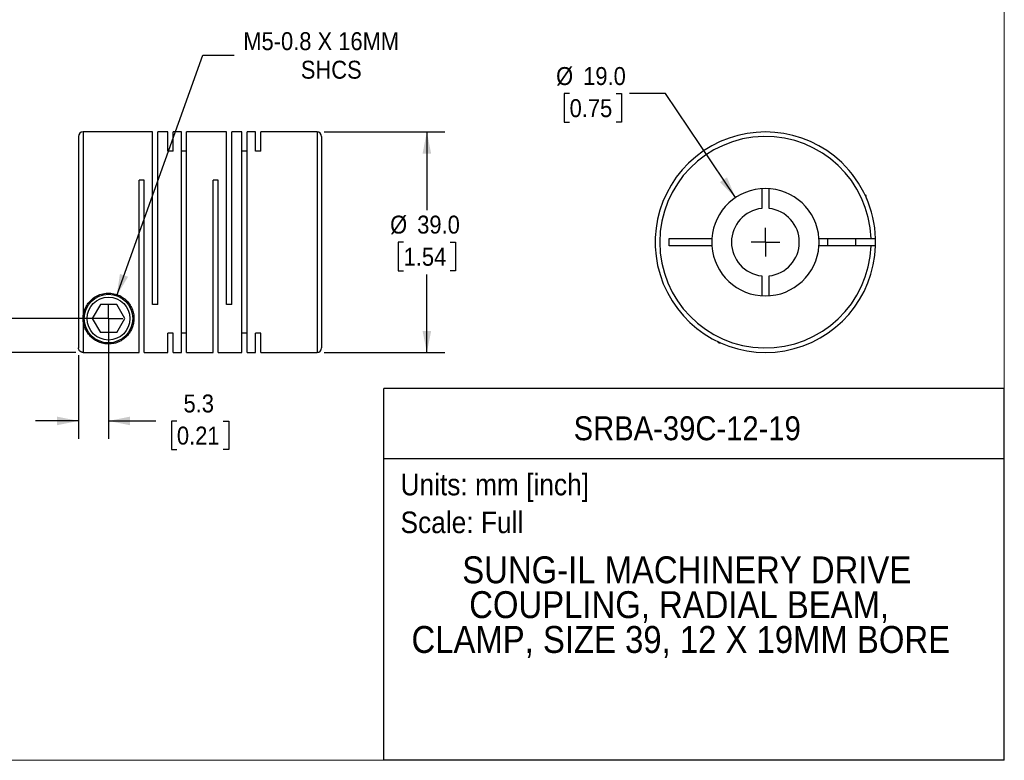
# Model space of a CAD drawing. Header units: millimetres. Extents: x 0 to 279, y 0 to 216.
# Tile 2 of 3: x 105 to 279, y 0 to 131. Entities that reach past the tile are written whole.
import ezdxf
from ezdxf.enums import TextEntityAlignment as Align

# ---------------------------------------------------------------- set-up
doc = ezdxf.new("R2010")
doc.units = ezdxf.units.MM
doc.linetypes.add('SLD-Solid', pattern=[0])
doc.layers.add('SLD-0', color=7, linetype='SLD-Solid', lineweight=25)
doc.layers.add('TEXT', color=140, linetype='SLD-Solid', lineweight=25)
doc.styles.add('SLDTEXTSTYLE0', font='GOTHIC.TTF', dxfattribs={"width": 0.913})
doc.dimstyles.new('SLDDIMSTYLE0', dxfattribs={"dimtxt": 3.175, "dimasz": 3.81, "dimexe": 0, "dimexo": 0.0625, "dimgap": 0.79375, "dimtad": 0, "dimtih": 1, "dimtoh": 1, "dimdec": 1, "dimrnd": 1e-09, "dimzin": 4, "dimdsep": 46, "dimtxsty": 'SLDTEXTSTYLE0', "dimsah": 1, "dimcen": 0, "dimadec": 0, "dimazin": 1, "dimtfac": 1, "dimtdec": 1, "dimtofl": 0, "dimtmove": 0, "dimatfit": 3, "dimfxl": 0, "dimfrac": 2, "dimtolj": 1, "dimtzin": 12, "dimarcsym": 0})
doc.dimstyles.new('SLDDIMSTYLE1', dxfattribs={"dimtxt": 3.175, "dimasz": 3.81, "dimexe": 0, "dimexo": 0.0625, "dimgap": 0.79375, "dimtad": 0, "dimtih": 1, "dimtoh": 1, "dimdec": 1, "dimrnd": 1e-09, "dimzin": 12, "dimdsep": 46, "dimtxsty": 'SLDTEXTSTYLE0', "dimsah": 1, "dimcen": 0, "dimadec": 0, "dimazin": 3, "dimtfac": 1, "dimtdec": 1, "dimtofl": 0, "dimtmove": 0, "dimatfit": 3, "dimfxl": 0, "dimfrac": 2, "dimtolj": 1, "dimtzin": 12, "dimarcsym": 0})
doc.dimstyles.new('SLDDIMSTYLE2', dxfattribs={"dimtxt": 3.175, "dimasz": 3.81, "dimexe": 0, "dimexo": 0.0625, "dimgap": 0.79375, "dimtad": 0, "dimtih": 1, "dimtoh": 1, "dimdec": 1, "dimrnd": 1e-09, "dimzin": 12, "dimdsep": 46, "dimtxsty": 'SLDTEXTSTYLE0', "dimsah": 1, "dimcen": 0.09, "dimadec": 0, "dimazin": 3, "dimtfac": 1, "dimtdec": 1, "dimtmove": 0, "dimatfit": 0, "dimfxl": 0, "dimfrac": 2, "dimtolj": 1, "dimtzin": 12, "dimarcsym": 0})
doc.dimstyles.new('SLDDIMSTYLE3', dxfattribs={"dimtxt": 3.175, "dimasz": 3.81, "dimexe": 0, "dimexo": 0.0625, "dimgap": 0.79375, "dimtad": 0, "dimtih": 1, "dimtoh": 1, "dimdec": 1, "dimrnd": 1e-09, "dimzin": 4, "dimdsep": 46, "dimtxsty": 'SLDTEXTSTYLE0', "dimsah": 1, "dimcen": 0.09, "dimadec": 0, "dimazin": 1, "dimtfac": 1, "dimtdec": 1, "dimtmove": 0, "dimatfit": 0, "dimfxl": 0, "dimfrac": 2, "dimtolj": 1, "dimtzin": 12, "dimarcsym": 0})
doc.dimstyles.new('SLDDIMSTYLE4', dxfattribs={"dimtxt": 3.175, "dimasz": 3.81, "dimexe": 0, "dimexo": 0.0625, "dimgap": 0.79375, "dimtad": 0, "dimtih": 1, "dimtoh": 1, "dimdec": 1, "dimrnd": 1e-09, "dimzin": 4, "dimdsep": 46, "dimtxsty": 'SLDTEXTSTYLE0', "dimsah": 1, "dimcen": 0.09, "dimadec": 0, "dimazin": 1, "dimtfac": 1, "dimtdec": 1, "dimtofl": 0, "dimtmove": 0, "dimatfit": 3, "dimfxl": 0, "dimfrac": 2, "dimtolj": 1, "dimtzin": 12, "dimarcsym": 0})

# ---------------------------------------------------------------- blocks, each defined once
blk = doc.blocks.new('SW_NOTE_0')
at = {"layer": 'TEXT', "color": 0, "insert": (0, 4.87), "char_height": 3.81, "attachment_point": 1, "style": 'SLDTEXTSTYLE0'}
blk.add_mtext('Scale: Full', dxfattribs=at)
blk = doc.blocks.new('SW_NOTE_0_1')
at = {"layer": 'TEXT', "color": 0, "insert": (0, 4.87), "char_height": 3.81, "attachment_point": 1, "style": 'SLDTEXTSTYLE0'}
blk.add_mtext('Units: mm [inch]', dxfattribs=at)
blk = doc.blocks.new('Block1')
at = {"layer": 'TEXT'}
for p, q in [((279.4, 65.76), (169.64, 65.76)), ((169.64, 0), (169.64, 65.76)), ((279.4, 0), (279.4, 65.76)), ((169.64, 53.4), (279.4, 53.4)), ((279.4, 0), (169.64, 0))]:
    blk.add_line(p, q, dxfattribs=at)
at = {"layer": 'TEXT', "color": 140}
for name, p in [('SW_NOTE_0_1', (172.59, 45.81)), ('SW_NOTE_0', (172.59, 39.13))]:
    blk.add_blockref(name, p, dxfattribs=at)
at = {"layer": 'TEXT', "color": 140, "style": 'SLDTEXTSTYLE0', "width": 0.913}
for tag, height, p in [('AUTOATTR0', 4.23, (203.22, 55.35)), ('AUTOATTR1_0', 4.76, (183.51, 29.89)), ('AUTOATTR1_1', 4.76, (184.74, 23.73)), ('AUTOATTR1_2', 4.76, (174.53, 17.57))]:
    blk.add_attdef(tag, text='', height=height, dxfattribs=at).set_placement(p, align=Align.BOTTOM_LEFT)
blk = doc.blocks.new('Block2')
at = {"color": 7, "linetype": 'SLD-Solid', "lineweight": 18}
for q in [(279.4, 215.9), (0, 0)]:
    blk.add_line((279.4, 0), q, dxfattribs=at)
blk = doc.blocks.new('_D_1')
at = {"layer": 'SLD-0'}
for p, q in [((122.38, 82.2), (137.63, 124.74)), ((137.63, 124.74), (143.18, 124.74))]:
    blk.add_line(p, q, dxfattribs=at)
blk.add_solid([(122.38, 82.2), (124.39, 85.53), (122.95, 86.04)], dxfattribs=at)
at = {"layer": 'SLD-0', "char_height": 3.175, "attachment_point": 1, "style": 'SLDTEXTSTYLE0'}
for s, insert in [('M5-0.8 X 16MM', (144.77, 128.8)), ('SHCS', (154.95, 123.75))]:
    blk.add_mtext(s, dxfattribs=dict(at, insert=insert))
blk = doc.blocks.new('_D_2')
at = {"layer": 'SLD-0'}
for p, q in [((120.93, 76.88), (120.93, 56.86)), ((115.63, 71.69), (115.63, 56.86)), ((115.63, 60.04), (108.01, 60.04)), ((120.93, 60.04), (129.28, 60.04)), ((133.03, 60.01), (132.06, 60.01)), ((132.06, 60.01), (132.06, 54.97)), ((141.24, 60.01), (142.21, 60.01)), ((142.21, 60.01), (142.21, 54.97)), ((132.06, 54.97), (133.03, 54.97)), ((142.21, 54.97), (141.24, 54.97))]:
    blk.add_line(p, q, dxfattribs=at)
for points in [[(115.63, 60.04), (111.82, 60.8), (111.82, 59.27)], [(120.93, 60.04), (124.74, 59.27), (124.74, 60.8)]]:
    blk.add_solid(points, dxfattribs=at)
at = {"layer": 'SLD-0', "char_height": 3.175, "attachment_point": 1, "style": 'SLDTEXTSTYLE0'}
for s, insert in [('5.3', (134.2, 64.71)), ('0.21', (133.03, 59.03))]:
    blk.add_mtext(s, dxfattribs=dict(at, insert=insert))
blk = doc.blocks.new('_D_3')
at = {"layer": 'SLD-0'}
for p, q in [((81.77, 86), (80.81, 86)), ((80.81, 86), (80.81, 80.96)), ((89.98, 86), (90.95, 86)), ((90.95, 86), (90.95, 80.96)), ((95.02, 86.03), (101.37, 86.03)), ((101.37, 86.03), (101.37, 78.15)), ((80.81, 80.96), (81.77, 80.96)), ((90.95, 80.96), (89.98, 80.96)), ((119.66, 78.15), (98.2, 78.15)), ((115.16, 72.16), (98.2, 72.16)), ((101.37, 72.16), (101.37, 64.54))]:
    blk.add_line(p, q, dxfattribs=at)
for points in [[(101.37, 78.15), (102.14, 81.96), (100.61, 81.96)], [(101.37, 72.16), (100.61, 68.35), (102.14, 68.35)]]:
    blk.add_solid(points, dxfattribs=at)
at = {"layer": 'SLD-0', "char_height": 3.175, "attachment_point": 1, "style": 'SLDTEXTSTYLE0'}
for s, insert in [('6.0', (82.95, 90.7)), ('0.24', (81.77, 85.02))]:
    blk.add_mtext(s, dxfattribs=dict(at, insert=insert))
blk = doc.blocks.new('_D_4')
at = {"layer": 'SLD-0'}
for p, q in [((159.1, 111.15), (180.42, 111.15)), ((177.25, 111.15), (177.25, 97.33)), ((173.14, 91.65), (172.18, 91.65)), ((172.18, 91.65), (172.18, 86.61)), ((181.35, 91.65), (182.32, 91.65)), ((182.32, 91.65), (182.32, 86.61)), ((172.18, 86.61), (173.14, 86.61)), ((177.25, 72.15), (177.25, 85.96)), ((182.32, 86.61), (181.35, 86.61)), ((159.1, 72.15), (180.42, 72.15))]:
    blk.add_line(p, q, dxfattribs=at)
for points in [[(177.25, 111.15), (176.49, 107.34), (178.01, 107.34)], [(177.25, 72.15), (178.01, 75.96), (176.49, 75.96)]]:
    blk.add_solid(points, dxfattribs=at)
at = {"layer": 'SLD-0', "char_height": 3.175, "attachment_point": 1, "style": 'SLDTEXTSTYLE0'}
for s, insert in [('%%c', (170.75, 96.35)), ('39.0', (175.54, 96.35)), ('1.54', (173.14, 90.66))]:
    blk.add_mtext(s, dxfattribs=dict(at, insert=insert))
blk = doc.blocks.new('SW_CENTERMARKSYMBOL_1')
at = {"layer": 'SLD-0', "color": 0}
for q in [(0, 2.54), (-2.54, 0), (0, -2.54), (2.54, 0)]:
    blk.add_line((0, 0), q, dxfattribs=at)
blk = doc.blocks.new('_D_5')
at = {"layer": 'SLD-0'}
for p, q in [((202.5, 117.93), (201.53, 117.93)), ((201.53, 117.93), (201.53, 112.89)), ((210.71, 117.93), (211.68, 117.93)), ((211.68, 117.93), (211.68, 112.89)), ((219.46, 117.93), (213.11, 117.93)), ((231.84, 99.53), (219.46, 117.93)), ((201.53, 112.89), (202.5, 112.89)), ((211.68, 112.89), (210.71, 112.89))]:
    blk.add_line(p, q, dxfattribs=at)
blk.add_solid([(231.84, 99.53), (230.35, 103.12), (229.08, 102.27)], dxfattribs=at)
at = {"layer": 'SLD-0', "char_height": 3.175, "attachment_point": 1, "style": 'SLDTEXTSTYLE0'}
for s, insert in [('%%c', (200.11, 122.63)), ('19.0', (204.9, 122.63)), ('0.75', (202.5, 116.95))]:
    blk.add_mtext(s, dxfattribs=dict(at, insert=insert))
blk = doc.blocks.new('SW_CENTERMARKSYMBOL_2')
at = {"layer": 'SLD-0', "color": 0}
for q in [(0, 2.54), (-2.54, 0), (0, -2.54), (2.54, 0)]:
    blk.add_line((0, 0), q, dxfattribs=at)

msp = doc.modelspace()

# ---------------------------------------------------------------- linework, layer by layer
for p, q in [((115.63, 110.35), (115.63, 72.96)), ((128.73, 111.15), (116.43, 111.15)), ((116.43, 111.15), (116.43, 78.15)), ((128.73, 80.65), (128.73, 111.15)), ((131.43, 111.15), (129.65, 111.15)), ((129.65, 80.65), (129.65, 111.15)), ((131.43, 107.75), (131.43, 111.15)), ((133.83, 111.15), (132.35, 111.15)), ((132.35, 107.75), (132.35, 111.15)), ((133.83, 72.15), (133.83, 111.15)), ((141.83, 111.15), (134.75, 111.15)), ((134.75, 72.15), (134.75, 111.15)), ((141.83, 80.65), (141.83, 111.15)), ((144.53, 111.15), (142.75, 111.15)), ((142.75, 80.65), (142.75, 111.15)), ((144.53, 72.15), (144.53, 111.15)), ((146.93, 111.15), (145.45, 111.15)), ((145.45, 72.15), (145.45, 111.15)), ((146.93, 107.75), (146.93, 111.15)), ((157.83, 111.15), (147.85, 111.15)), ((147.85, 107.75), (147.85, 111.15)), ((157.83, 111.15), (157.83, 72.15)), ((158.63, 110.35), (158.63, 72.95)), ((132.35, 107.75), (131.43, 107.75)), ((134.75, 107.75), (133.83, 107.75)), ((145.45, 107.75), (144.53, 107.75)), ((147.85, 107.75), (146.93, 107.75)), ((127.25, 102.65), (126.33, 102.65)), ((126.33, 72.16), (126.33, 102.65)), ((127.25, 72.15), (127.25, 102.65)), ((140.35, 102.65), (139.43, 102.65)), ((139.43, 72.15), (139.43, 102.65)), ((140.35, 72.15), (140.35, 102.65)), ((236.49, 101.13), (236.49, 97.61)), ((237.79, 97.61), (237.79, 101.13)), ((254.94, 99.85), (254.74, 100.05)), ((254.84, 99.85), (254.94, 99.85)), ((254.94, 99.61), (254.94, 99.85)), ((220.14, 92.3), (227.67, 92.3)), ((220.14, 91), (220.14, 92.3)), ((227.67, 91), (220.14, 91)), ((246.62, 92.3), (255.83, 92.3)), ((255.83, 91), (246.62, 91)), ((248.14, 92.3), (248.14, 91)), ((253.14, 91), (253.14, 92.3)), ((236.49, 85.68), (236.49, 82.17)), ((237.79, 82.17), (237.79, 85.68)), ((119.49, 80.65), (118.05, 78.15)), ((122.38, 80.65), (119.49, 80.65)), ((123.82, 78.15), (122.38, 80.65)), ((129.65, 80.65), (128.73, 80.65)), ((142.75, 80.65), (141.83, 80.65)), ((116.43, 78.15), (116.43, 72.16)), ((118.05, 78.15), (119.49, 75.65)), ((122.38, 75.65), (123.82, 78.15)), ((122.38, 75.65), (119.49, 75.65)), ((132.35, 75.55), (131.43, 75.55)), ((131.43, 72.15), (131.43, 75.55)), ((132.35, 72.15), (132.35, 75.55)), ((134.75, 75.55), (133.83, 75.55)), ((145.45, 75.55), (144.53, 75.55)), ((147.85, 75.55), (146.93, 75.55)), ((146.93, 72.15), (146.93, 75.55)), ((147.85, 72.15), (147.85, 75.55)), ((228.74, 74.05), (228.94, 73.85)), ((228.94, 73.96), (228.94, 73.85)), ((228.94, 73.85), (229.18, 73.85)), ((116.43, 72.16), (126.33, 72.16)), ((127.25, 72.15), (131.43, 72.15)), ((132.35, 72.15), (133.83, 72.15)), ((134.75, 72.15), (139.43, 72.15)), ((140.35, 72.15), (144.53, 72.15)), ((145.45, 72.15), (146.93, 72.15)), ((147.85, 72.15), (157.83, 72.15))]:
    msp.add_line(p, q)
for radius in [4.3, 3.8]:
    msp.add_circle((120.93, 78.15), radius)
for centre, radius, start, end in [((116.43, 110.35), 0.8, 90, 180), ((157.83, 110.35), 0.8, 0, 90), ((237.14, 91.65), 19.5, 46.1869, 358.0898), ((237.14, 91.65), 18.7, 1.992, 358.008), ((237.14, 91.65), 19.5, 1.9102, 46.1869), ((237.14, 91.65), 9.5, 3.9233, 176.0767), ((237.14, 91.65), 6, 96.2192, 263.7808), ((237.14, 91.65), 6, 276.2192, 83.7808), ((237.14, 91.65), 9.5, 176.0767, 183.9233), ((237.14, 91.65), 9.5, 183.9233, 356.0767), ((237.14, 91.65), 9.5, 356.0767, 3.9233), ((237.14, 91.65), 19.5, 358.0898, 1.9102), ((157.83, 72.95), 0.8, 270, 0)]:
    msp.add_arc(centre, radius, start, end)
for points, knots in [([(255.14, 99.15), (255.14, 99.15), (255.14, 99.15), (255.11, 99.23), (255.06, 99.35), (255.02, 99.44), (254.98, 99.52), (254.96, 99.59), (254.94, 99.61)], [0, 0, 0, 0, 0.132878, 0.499099, 0.630606, 0.767865, 0.911476, 1, 1, 1, 1]), ([(255.83, 92.3), (255.86, 92.3), (255.92, 92.3), (256.01, 92.3), (256.09, 92.3), (256.17, 92.3), (256.24, 92.3), (256.31, 92.3), (256.37, 92.3), (256.42, 92.3), (256.47, 92.3), (256.51, 92.3), (256.55, 92.3), (256.57, 92.3), (256.6, 92.3), (256.61, 92.3), (256.63, 92.3), (256.63, 92.3), (256.63, 92.3), (256.63, 92.3)], [0, 0, 0, 0, 0.071069, 0.140606, 0.208613, 0.275089, 0.340035, 0.403449, 0.465332, 0.525685, 0.584507, 0.641799, 0.69756, 0.751791, 0.804492, 0.855663, 0.905304, 0.953416, 1, 1, 1, 1]), ([(256.63, 91), (256.63, 91), (256.63, 91), (256.61, 91), (256.58, 91), (256.54, 91), (256.48, 91), (256.41, 91), (256.32, 91), (256.22, 91), (256.1, 91), (255.97, 91), (255.88, 91), (255.83, 91)], [0, 0, 0, 0, 0.072652, 0.148954, 0.228907, 0.312511, 0.399768, 0.490677, 0.585239, 0.683452, 0.785317, 0.890833, 1, 1, 1, 1]), ([(116.43, 78.15), (116.43, 77.9), (116.48, 77.38), (116.67, 76.65), (116.97, 75.98), (117.36, 75.38), (117.84, 74.85), (118.34, 74.46), (118.79, 74.19), (119.17, 74), (119.58, 73.85), (120.05, 73.73), (120.57, 73.65), (121.12, 73.64), (121.66, 73.7), (122.14, 73.8), (122.58, 73.95), (123.09, 74.18), (123.65, 74.53), (124.19, 75.02), (124.64, 75.57), (125, 76.18), (125.27, 76.88), (125.42, 77.62), (125.45, 78.42), (125.33, 79.24), (125.02, 80.1), (124.53, 80.91), (123.83, 81.65), (122.93, 82.23), (121.89, 82.59), (120.77, 82.69), (119.66, 82.51), (118.65, 82.08), (117.81, 81.44), (117.16, 80.67), (116.58, 79.55), (116.43, 78.69), (116.43, 78.15)], [0, 0, 0, 0, 0.029363, 0.062366, 0.093694, 0.124904, 0.156074, 0.187466, 0.204254, 0.218886, 0.235713, 0.250261, 0.266459, 0.2816, 0.29638, 0.312991, 0.327539, 0.34434, 0.375585, 0.406758, 0.437748, 0.468893, 0.5001, 0.532906, 0.562381, 0.594744, 0.624826, 0.65666, 0.687223, 0.718495, 0.749545, 0.780845, 0.812143, 0.843285, 0.87477, 0.905364, 0.937416, 1, 1, 1, 1]), ([(116.43, 72.16), (116.4, 72.16), (116.34, 72.16), (116.25, 72.18), (116.17, 72.2), (116.09, 72.23), (116.01, 72.28), (115.93, 72.33), (115.85, 72.41), (115.76, 72.51), (115.69, 72.65), (115.64, 72.8), (115.64, 72.91), (115.63, 72.96)], [0, 0, 0, 0, 0.073591, 0.144978, 0.215062, 0.284793, 0.355135, 0.42703, 0.501358, 0.623738, 0.75084, 0.875648, 1, 1, 1, 1])]:
    msp.add_open_spline(points, degree=3, knots=knots)

# ---------------------------------------------------------------- block references
at = {"color": 7, "linetype": 'Continuous'}
msp.add_blockref('Block2', (0, 0), dxfattribs=at)
msp.add_blockref('Block1', (0, 0), dxfattribs=at).add_auto_attribs({'AUTOATTR0': 'SRBA-39C-12-19', 'AUTOATTR1_0': 'SUNG-IL MACHINERY DRIVE ', 'AUTOATTR1_1': 'COUPLING, RADIAL BEAM, ', 'AUTOATTR1_2': 'CLAMP, SIZE 39, 12 X 19MM BORE'})
at = {"layer": 'SLD-0'}
for name, p in [('SW_CENTERMARKSYMBOL_2', (237.14, 91.65)), ('SW_CENTERMARKSYMBOL_1', (120.93, 78.15))]:
    msp.add_blockref(name, p, dxfattribs=at)

# ---------------------------------------------------------------- dimensions: what is measured, and where the dimension line sits
dim = msp.add_diameter_dim_2p(p1=(119.48, 74.1), p2=(122.38, 82.2), text='M5-0.8 X 16MM\\PSHCS', dimstyle='SLDDIMSTYLE1', override={"dimpost": '<>'}, dxfattribs=at)
dim.commit()
dim.dimension.update_dxf_attribs({"geometry": '_D_1', "text_midpoint": (160.22, 124.74), "dimtype": 163})
dim = msp.add_diameter_dim_2p(p1=(242.45, 83.77), p2=(231.84, 99.53), dimstyle='SLDDIMSTYLE0', dxfattribs=at)
dim.commit()
dim.dimension.update_dxf_attribs({"geometry": '_D_5', "text_midpoint": (206.61, 117.93), "dimtype": 163})
dim = msp.add_linear_dim(base=(177.25, 72.15), p1=(157.83, 111.15), p2=(157.83, 72.15), angle=90, text='%%c<>', dimstyle='SLDDIMSTYLE4', dxfattribs=at)
dim.commit()
dim.dimension.update_dxf_attribs({"geometry": '_D_4', "text_midpoint": (177.25, 91.65), "dimtype": 160})
dim = msp.add_linear_dim(base=(101.37, 78.15), p1=(116.43, 72.16), p2=(120.93, 78.15), angle=90, dimstyle='SLDDIMSTYLE3', dxfattribs=at)
dim.commit()
dim.dimension.update_dxf_attribs({"geometry": '_D_3', "text_midpoint": (101.37, 86.03), "dimtype": 160})
dim = msp.add_linear_dim(base=(120.93, 60.04), p1=(115.63, 72.96), p2=(120.93, 78.15), dimstyle='SLDDIMSTYLE2', dxfattribs=at)
dim.commit()
dim.dimension.update_dxf_attribs({"geometry": '_D_2', "text_midpoint": (137.13, 60.04), "dimtype": 160})

doc.saveas('drawing.dxf')
